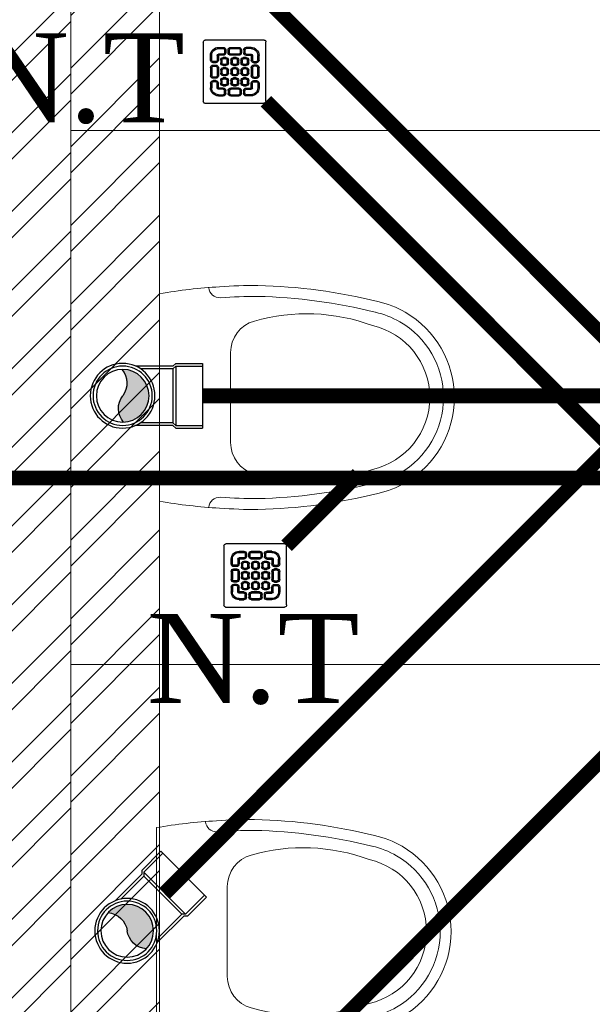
# Model space of a CAD drawing. Header units: inches. Extents: x 105152 to 158499, y 12149 to 30915.
# Tile 57 of 256: x 123990 to 124029, y 21499 to 21565. Entities that reach past the tile are written whole.
import ezdxf

# ---------------------------------------------------------------- set-up
doc = ezdxf.new("R2010")
doc.units = ezdxf.units.IN
doc.header["$MEASUREMENT"] = 0
for name, color, linetype, lineweight in [('AR - PLAN', 251, 'Continuous', 5), ('DRAINAGE ', 7, 'Continuous', 9), ('PD_BRICK WALL_115', 134, 'Continuous', 30), ('PD_FIXTURE', 21, 'Continuous', 25), ('PD_HATCH', 45, 'Continuous', 9), ('PP- 75DIA Soil Waste Sewer pipe', 90, 'Continuous', 9), ('PP-Soil Pipe', 1, 'Continuous', 25), ('PP-SWP', 1, 'Continuous', 25), ('PP-TEXT', 7, 'Continuous', 40), ('PP-WWP', 3, 'Continuous', 25)]:
    doc.layers.add(name, color=color, linetype=linetype, lineweight=lineweight)
doc.styles.add('Arial', font='GOTHIC.TTF')

# ---------------------------------------------------------------- blocks, each defined once
blk = doc.blocks.new('A$C24556D30')
at = {"color": 251, "lineweight": 5}
for p, q in [((170.0000553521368, 400.0000540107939), (170.0000553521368, 20.00005401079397)), ((300.0000553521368, 210.000054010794), (300.0000553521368, 292.2294342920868)), ((300.0000553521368, 210.000054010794), (300.0000553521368, 127.7706737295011))]:
    blk.add_line(p, q, dxfattribs=at)
for points in [[(569.74867281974, 385.5564478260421, 0.0549045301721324), (350.0000553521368, 415.000054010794, 0.0549045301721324)], [(279.8877858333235, 412.5391608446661, 0.027530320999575), (170.0000553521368, 400.0000540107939, 0.027530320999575)], [(564.9384326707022, 366.1435245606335, 0.0549045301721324), (349.5301892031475, 395.0055741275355, 0.0549045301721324)], [(300.0000553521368, 210.000054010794), (300.0000553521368, 290.000054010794, 0.7043924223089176)], [(300.0000553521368, 210.000054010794), (300.0000553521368, 130.0000540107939, -0.7043924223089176)], [(564.9384326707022, 53.85658346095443, -0.0549045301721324), (349.5301892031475, 24.99453389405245, -0.0549045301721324)], [(170.0000553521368, 20.00005401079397, 0.0275303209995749), (279.8877858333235, 7.460947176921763, 0.0275303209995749)], [(569.74867281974, 34.44366019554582, -0.0549045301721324), (350.0000553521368, 5.000054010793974, -0.0549045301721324)]]:
    blk.add_lwpolyline(points, format="xyb", dxfattribs=at)
for centre, radius, start, end in [((350.0000553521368, -584.9999459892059), 1000, 90, 94.02043563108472), ((279.9358992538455, 412.5424842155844), 20, 184.5904764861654, 273.8822723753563), ((350.0000553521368, -584.9999459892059), 980, 90, 94.02043563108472), ((530.0000553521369, 210.000054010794), 180, 59.99999999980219, 77.24246783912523), ((439.0485481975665, 15.1852102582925), 348.1009654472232, 69.7009941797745, 105.9249351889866), ((530.0000553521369, 210.000054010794), 160, 59.99999999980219, 77.24246783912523), ((530.0000553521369, 210.000054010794), 180, 0, 59.99999999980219), ((360.0000553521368, 292.2294342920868), 60, 105.9249351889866, 180), ((530.0000553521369, 210.000054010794), 160, 0, 59.99999999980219), ((530.0000553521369, 210.000054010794), 135, 0, 77.24246783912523), ((530.0000553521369, 210.000054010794), 135, 282.7575321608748, 0), ((530.0000553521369, 210.000054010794), 160, 300.0000000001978, 0), ((530.0000553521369, 210.000054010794), 180, 300.0000000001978, 0), ((360.0000553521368, 127.7706737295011), 60, 180, 254.0750648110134), ((439.0485481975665, 404.8148977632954), 348.1009654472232, 254.0750648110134, 290.2990058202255), ((530.0000553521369, 210.000054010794), 160, 282.7575321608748, 300.0000000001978), ((530.0000553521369, 210.000054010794), 180, 282.7575321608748, 300.0000000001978), ((279.9358992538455, 7.457623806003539), 20, 86.1177276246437, 175.4095235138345), ((350.0000553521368, 1005.000054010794), 980, 265.9795643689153, 270), ((350.0000553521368, 1005.000054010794), 1000, 265.9795643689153, 270)]:
    blk.add_arc(centre, radius, start, end, dxfattribs=at)
blk = doc.blocks.new('FIRST FLOOR PLAN 0')
at = {"layer": 'PD_HATCH', "lineweight": 5}
h = blk.add_hatch(dxfattribs=at)
h.set_pattern_fill('ANSI32', color=251, scale=10)
h.set_pattern_definition([(45, (-550.7705653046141, -242.3817885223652), (-2.651650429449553, 2.651650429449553), []), (45, (-549.0027983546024, -242.3817885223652), (-2.651650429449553, 2.651650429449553), [])])
h.paths.add_polyline_path([(-539.9997091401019, -240.2998080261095), (-583.2497091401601, -240.2998080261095), (-583.2497091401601, -244.7998080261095), (-539.9997091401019, -244.7998080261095)])
h.paths.add_polyline_path([(-625.2497091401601, -240.2998080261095), (-668.4997091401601, -240.2998080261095), (-668.4997091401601, -244.7998080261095), (-625.2497091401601, -244.7998080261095)], flags=17)
h.paths.add_polyline_path([(-539.9997091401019, -323.4998080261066), (-539.9997091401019, -327.9998080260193), (-377.9997091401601, -327.9998080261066), (-377.9997091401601, -323.4998080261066), (-530.9997091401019, -323.4998080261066), (-530.9997091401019, -233.9998080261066), (-470.9997091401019, -233.9998080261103), (-470.9997091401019, -257.9998080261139), (-466.4997091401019, -257.9998080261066), (-466.4997091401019, -233.9998080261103), (-386.9997091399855, -233.9998080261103), (-386.9997091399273, -261.9998080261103), (-382.4997091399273, -261.9998080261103), (-382.4997091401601, -102.9998080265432), (-377.9997091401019, -102.9998080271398), (-377.9997091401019, -98.49980802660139), (-386.9997091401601, -98.49980802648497), (-386.9997091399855, -224.9998080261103), (-530.9997091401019, -224.9998080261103), (-530.9997091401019, -8.9998324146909), (-539.9997091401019, -8.9998324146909)])
h.paths.add_polyline_path([(-595.4997039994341, -332.9374820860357), (-590.9997039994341, -332.9374820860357), (-590.9997039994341, -327.9998080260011), (-581.9997091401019, -327.9998080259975), (-581.9997091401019, -323.4998080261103), (-668.4997091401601, -323.4998080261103), (-668.4997091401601, -167.9998080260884), (-745.4997091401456, -167.9998080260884), (-745.4997091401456, -172.4998080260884), (-672.9997091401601, -172.4998080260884), (-672.9997091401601, -323.4998080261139), (-728.9997091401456, -323.4998080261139), (-728.9997091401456, -327.9998080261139), (-595.4997039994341, -327.9998080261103)])
h = blk.add_hatch(dxfattribs=at)
h.set_pattern_fill('ANSI32', color=251, scale=10)
h.set_pattern_definition([(45, (26013.46920260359, 17879.3870099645), (-2.651650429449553, 2.651650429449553), []), (45, (26015.2369695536, 17879.3870099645), (-2.651650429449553, 2.651650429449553), [])])
h.paths.add_polyline_path([(-524.9997091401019, -8.999808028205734), (-530.9997091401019, -8.999808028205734), (-530.9997091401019, -44.99980802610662), (-524.9997091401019, -44.99980802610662)])
h.paths.add_polyline_path([(-524.9997091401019, -44.99980802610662), (-530.9997091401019, -44.99980802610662), (-530.9997091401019, -80.99980802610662), (-524.9997091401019, -80.99980802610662)])
h.paths.add_polyline_path([(-530.9997091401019, -80.99980802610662), (-530.9997091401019, -116.9998080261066), (-524.9997091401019, -116.9998080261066), (-524.9997091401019, -80.99980802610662)])
h.paths.add_polyline_path([(-524.9997091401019, -116.9998080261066), (-530.9997091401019, -116.9998080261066), (-530.9997091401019, -152.9998080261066), (-524.9997091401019, -152.9998080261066)])
h.paths.add_polyline_path([(-524.9997091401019, -152.9998080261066), (-530.9997091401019, -152.9998080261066), (-530.9997091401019, -188.9998080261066), (-524.9997091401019, -188.9998080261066)])
h.paths.add_polyline_path([(-524.9997091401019, -188.9998080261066), (-530.9997091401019, -188.9998080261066), (-530.9997091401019, -224.9998080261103), (-524.9997091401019, -224.9998080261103)])
h.paths.add_polyline_path([(-245.9997091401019, -8.99980802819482), (-254.9997091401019, -8.99980802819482), (-254.9997091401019, -98.49980802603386), (-259.4997091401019, -98.49980802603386), (-259.4997091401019, -102.9998080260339), (-254.9997091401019, -102.9998080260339), (-254.9997091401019, -112.9998080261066), (-245.9997091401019, -112.999808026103)])
h.paths.add_polyline_path([(-326.9997091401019, -8.999808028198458), (-331.4997091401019, -8.999808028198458), (-331.4997091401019, -98.49980802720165), (-335.9997091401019, -98.49980802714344), (-335.9997091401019, -102.9998080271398), (-301.4997091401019, -102.9998080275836), (-301.4997091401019, -98.49980802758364), (-326.9997091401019, -98.49980802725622)])
h.paths.add_polyline_path([(-331.4997091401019, -26.99980802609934), (-334.4997091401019, -26.99980802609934), (-334.4997091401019, -31.49980802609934), (-331.4997091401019, -31.49980802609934)], flags=17)
h.paths.add_polyline_path([(-358.4997091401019, -26.99980802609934), (-361.4997091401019, -26.99980802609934), (-361.4997091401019, -17.99980802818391), (-365.9997091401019, -17.99980802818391), (-365.9997091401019, -26.99980802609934), (-376.4997091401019, -26.99980802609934), (-376.4997091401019, -31.49980802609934), (-358.4997091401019, -31.49980802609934)])
h.paths.add_polyline_path([(-412.4997091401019, -8.999808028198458), (-416.9997091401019, -8.999808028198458), (-416.9997091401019, -24.99980802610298), (-416.9997091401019, -31.49980802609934), (-412.4997091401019, -31.49980802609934), (-412.4997091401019, -26.99980802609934)])
h.paths.add_polyline_path([(-121.4997091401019, -8.99980802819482), (-125.9997091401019, -8.99980802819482), (-125.9997091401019, -26.99980802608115), (-121.4997091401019, -26.99980802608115)])
at = {"layer": 'PD_BRICK WALL_115', "color": 251, "lineweight": 5}
blk.add_line((-524.9997091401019, -224.9998080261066), (-524.9997091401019, -8.999808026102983), dxfattribs=at)
blk.add_lwpolyline([(-377.9997091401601, -323.4998080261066), (-530.9997091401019, -323.4998080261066), (-530.9997091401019, -233.9998080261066), (-470.9997091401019, -233.9998080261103), (-470.9997091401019, -257.9998080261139), (-466.4997091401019, -257.9998080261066), (-466.4997091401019, -233.9998080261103), (-386.9997091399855, -233.9998080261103), (-386.9997091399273, -261.9998080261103), (-382.4997091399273, -261.9998080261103), (-382.4997091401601, -102.9998080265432), (-377.9997091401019, -102.9998080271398), (-377.9997091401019, -98.49980802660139), (-386.9997091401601, -98.49980802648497), (-386.9997091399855, -224.9998080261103), (-530.9997091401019, -224.9998080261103), (-530.9997091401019, -8.9998324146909), (-539.9997091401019, -8.9998324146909), (-539.9997091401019, -323.4998080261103), (-539.9997091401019, -323.4998080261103)], dxfattribs=at)
at = {"layer": 'PD_FIXTURE', "color": 251, "lineweight": 5, "ltscale": 12}
for p, q in [((-470.9997091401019, -44.99980802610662), (-530.9997091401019, -44.99980802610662)), ((-470.9997091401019, -80.99980802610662), (-530.9997091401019, -80.99980802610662))]:
    blk.add_line(p, q, dxfattribs=at)
at = {"layer": 'PD_FIXTURE', "color": 251, "ltscale": 12, "xscale": -0.03684210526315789, "yscale": 0.03684210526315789, "zscale": 0.03684210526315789, "rotation": 180}
for p in [(-531.2628690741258, -55.26296393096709), (-531.4814300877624, -91.26296393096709)]:
    blk.add_blockref('A$C24556D30', p, dxfattribs=at)
blk = doc.blocks.new('PP-WC CONNECTOR BEND')
at = {"lineweight": 30}
h = blk.add_hatch(color=256, dxfattribs=at)
edge = h.paths.add_edge_path()
edge.add_ellipse((-79.84568734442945, 16.06918967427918), major_axis=(19.39290396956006, 18.32186724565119), ratio=1, start_angle=96.33861705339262, end_angle=173.6613829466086, ccw=False)
edge.add_ellipse((-101.1428493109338, 0.0003864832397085), major_axis=(22.89194586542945, -24.23013451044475), ratio=0.9999999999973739, start_angle=-45.00000000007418, end_angle=134.9999999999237, ccw=False)
edge.add_ellipse((-122.4400112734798, -16.0684167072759), major_axis=(18.3218672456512, -19.39290396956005), ratio=1, start_angle=6.33861705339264, end_angle=83.66138294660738)
at = {"linetype": 'Continuous'}
for p, q in [((-37.50000000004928, 37.49999999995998), (-84.90057435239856, 37.49999999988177)), ((-34.09090909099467, 40.90909090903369), (-37.50000000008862, 37.49999999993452)), ((-34.09090909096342, 40.90909090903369), (-5.70708e-11, 40.90909090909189)), ((5.72413e-11, -40.90909090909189), (-5.70708e-11, 40.90909090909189)), ((-37.49999999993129, -37.50000000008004), (-84.90057435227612, -37.50000000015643)), ((-34.09090909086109, -40.90909090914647), (-37.4999999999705, -37.50000000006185)), ((-34.09090909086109, -40.90909090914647), (5.72413e-11, -40.90909090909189))]:
    blk.add_line(p, q, dxfattribs=at)
at = {"linetype": 'Continuous', "ltscale": 0.005}
for p, q in [((-34.09090909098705, 37.49999999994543), (-37.50000000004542, 34.09090909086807)), ((-34.09090909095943, 37.49999999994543), (-6.89511e-11, 37.5)), ((-34.09090909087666, -37.50000000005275), (-34.09090909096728, 37.49999999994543)), ((-37.50000000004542, 34.09090909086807), (-78.63664915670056, 34.09090909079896)), ((-37.49999999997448, -34.09090909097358), (-37.50000000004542, 34.09090909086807)), ((-37.49999999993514, -34.09090909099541), (-78.63664915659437, -34.09090909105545)), ((-34.09090909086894, -37.50000000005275), (-37.49999999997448, -34.09090909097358)), ((-34.09090909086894, -37.50000000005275), (4.14389e-11, -37.5))]:
    blk.add_line(p, q, dxfattribs=at)
at = {"linetype": 'Continuous'}
blk.add_circle((-101.2499999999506, -1.69166e-10), 40.90909090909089, dxfattribs=at)
at = {"lineweight": 30}
for radius in [37.50049768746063, 33.33377572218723]:
    blk.add_circle((-101.1428493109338, 0.0003864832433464), radius, dxfattribs=at)
for centre, start, end in [((-79.84568734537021, 16.06918967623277), 139.7119494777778, 217.0347153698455), ((-122.4400112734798, -16.0684167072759), 319.7119494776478, 37.03471536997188)]:
    blk.add_arc(centre, 26.67912186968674, start, end, dxfattribs=at)
blk = doc.blocks.new('PP-GRATING')
at = {"linetype": 'Continuous'}
for p, q in [((-49.72758152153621, 52.85331521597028), (49.72758152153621, 52.85331521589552)), ((52.56915760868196, 50.01173912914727), (52.5691576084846, -48.87510869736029)), ((-53.13747282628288, -49.44342391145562), (-53.13747282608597, 49.44342391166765)), ((-27.56328804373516, 40.69137005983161), (-27.56328804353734, 38.6454352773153)), ((-19.60687500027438, 40.69137005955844), (-27.56328705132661, 40.69137005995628)), ((-19.60687500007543, 38.6454352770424), (-27.56328705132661, 38.6454352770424)), ((-19.60687500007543, 38.6454352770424), (-19.60687500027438, 40.69137005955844)), ((-17.3336141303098, 31.82565266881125), (-17.33361413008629, 36.37217436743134)), ((-15.28767934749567, 36.37217433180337), (-17.3336141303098, 36.37217433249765)), ((-15.2876793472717, 31.82565266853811), (-15.28767934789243, 36.37217436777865)), ((-11.42313586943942, 36.37217242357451), (-11.42313586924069, 31.8256507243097)), ((-9.377201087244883, 36.37217242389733), (-11.42313586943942, 36.37217242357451)), ((-9.377201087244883, 36.37217242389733), (-9.377201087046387, 31.82565072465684)), ((-7.103939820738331, 38.64543329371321), (-7.103939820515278, 40.69136807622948)), ((-7.103940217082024, 40.6913679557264), (6.535625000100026, 40.6913679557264)), ((-7.103940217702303, 38.64543317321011), (6.535625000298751, 38.64543317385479)), ((6.535625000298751, 40.6913680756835), (6.535625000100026, 38.64543329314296)), ((8.808885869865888, 31.82565068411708), (8.808885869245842, 36.37217230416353)), ((10.85482065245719, 36.37217219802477), (8.808885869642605, 36.37217219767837)), ((10.85482065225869, 31.82565068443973), (10.85482065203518, 36.37217230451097)), ((14.71936413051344, 31.82565266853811), (14.71936413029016, 36.37217436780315)), ((14.71936413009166, 36.3721743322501), (16.76529891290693, 36.37217433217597)), ((16.76529891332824, 31.82565266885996), (16.76529891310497, 36.37217436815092)), ((19.03855978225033, 40.69137005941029), (26.99497183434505, 40.69137005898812)), ((19.03855978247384, 38.64543527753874), (19.03855978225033, 40.69137005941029)), ((19.03855978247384, 38.64543527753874), (26.99497183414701, 38.64543527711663)), ((26.99497282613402, 40.69137005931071), (26.99497282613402, 38.64543527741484)), ((-38.92959239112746, 27.27913092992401), (-40.9755271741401, 27.27913092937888)), ((-40.9755271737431, 27.27913152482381), (-40.9755271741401, 19.32271800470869)), ((-38.92959239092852, 19.32271800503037), (-40.97552717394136, 19.32271811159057)), ((-38.92959239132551, 27.2791315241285), (-38.92959239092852, 19.32271800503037)), ((-36.65633152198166, 17.04945701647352), (-32.10981017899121, 17.0494570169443)), ((-36.65633152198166, 17.04945701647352), (-36.65633152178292, 15.00352223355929)), ((-29.83654891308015, 19.32271788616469), (-29.83654891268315, 27.27913104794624)), ((-27.79061413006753, 27.27913104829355), (-29.83654891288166, 27.27913092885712)), ((-29.83654891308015, 19.32271788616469), (-27.79061413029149, 19.32271788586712)), ((-27.79061413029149, 19.32271788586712), (-27.79061413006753, 27.27913104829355)), ((-27.56328804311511, 29.55239179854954), (-27.56328804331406, 27.5064570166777)), ((-27.56328804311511, 29.55239179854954), (-19.60687539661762, 29.55239179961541)), ((-27.56328804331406, 27.5064570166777), (-19.60687539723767, 27.50645701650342)), ((-23.92607065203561, 14.77619622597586), (-23.92607065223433, 19.32271792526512)), ((-21.88013586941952, 19.32271792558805), (-23.92607065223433, 19.32271792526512)), ((-21.88013586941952, 14.77619626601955), (-21.88013586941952, 19.32271788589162)), ((-19.60687539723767, 27.50645701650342), (-19.60687539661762, 29.55239179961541)), ((-19.60687500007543, 23.64191361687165), (-15.06035345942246, 23.64191361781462)), ((-19.60687499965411, 21.59597883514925), (-19.60687500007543, 23.64191361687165)), ((-19.60687480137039, 21.59597875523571), (-15.0603532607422, 21.59597875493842)), ((-17.3336141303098, 31.82565266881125), (-15.2876793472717, 31.82565266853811)), ((-15.06035345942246, 23.64191361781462), (-15.06035345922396, 21.59597883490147)), ((-12.78709239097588, 19.32271784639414), (-12.78709239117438, 14.77619614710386)), ((-10.74115760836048, 19.32271796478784), (-12.78709239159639, 19.32271796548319)), ((-11.42313586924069, 31.82565076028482), (-9.377201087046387, 31.82565072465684)), ((-10.74115760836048, 19.32271796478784), (-10.74115760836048, 14.77619634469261)), ((-7.103940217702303, 29.55238981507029), (6.535625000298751, 29.55238981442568)), ((-7.103940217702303, 29.55238981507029), (-7.103940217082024, 27.50645503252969)), ((-7.103940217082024, 27.50645503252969), (6.535625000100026, 27.50645503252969)), ((-6.876614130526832, 14.7761961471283), (-6.876614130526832, 19.32271784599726)), ((-4.830679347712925, 19.3227178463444), (-6.876614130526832, 19.32271784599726)), ((-4.830679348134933, 14.77619614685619), (-4.830679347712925, 19.3227178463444)), ((-2.557418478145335, 23.64191353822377), (1.98910306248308, 23.64191353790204)), ((-2.55741847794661, 21.59597875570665), (-2.557418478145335, 23.64191353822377)), ((-2.55741847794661, 21.59597875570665), (1.989103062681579, 21.59597875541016)), ((1.98910306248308, 23.64191353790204), (1.989103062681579, 21.59597875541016)), ((4.262364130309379, 19.32271788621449), (4.262364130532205, 14.77619626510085)), ((6.308298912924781, 19.32271788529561), (4.262364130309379, 19.32271788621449)), ((6.308298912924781, 19.32271788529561), (6.308298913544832, 14.77619626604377)), ((6.535625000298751, 29.55238981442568), (6.535625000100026, 27.50645503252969)), ((8.808885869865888, 31.82565068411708), (10.85482065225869, 31.82565068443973)), ((10.17284239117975, 14.77619614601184), (10.1728423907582, 19.32271784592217)), ((12.21877717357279, 19.32271784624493), (10.1728423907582, 19.32271784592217)), ((12.21877717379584, 14.77619614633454), (12.21877717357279, 19.32271784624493)), ((14.49203804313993, 23.64191353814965), (19.03855958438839, 23.64191353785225)), ((14.49203804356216, 21.59597875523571), (14.49203804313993, 23.64191353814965)), ((14.49203804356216, 21.59597875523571), (19.03855958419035, 21.59597875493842)), ((16.76529891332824, 31.82565266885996), (14.71936413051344, 31.82565266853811)), ((26.99497282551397, 29.55239179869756), (19.03856017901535, 29.55239179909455)), ((19.03856017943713, 27.50645701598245), (19.03856017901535, 29.55239179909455)), ((26.99497282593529, 27.50645701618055), (19.03856017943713, 27.50645701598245)), ((19.03855958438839, 23.64191353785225), (19.03855958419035, 21.59597875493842)), ((21.31182065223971, 19.32271788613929), (21.31182065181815, 14.77619626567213)), ((23.35775543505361, 19.32271788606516), (21.31182065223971, 19.32271788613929)), ((23.35775543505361, 19.32271788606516), (23.35775543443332, 14.776196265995)), ((26.99497282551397, 29.55239179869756), (26.99497282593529, 27.50645701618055)), ((27.22229891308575, 19.32271788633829), (27.22229891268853, 27.27913104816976)), ((27.22229891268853, 27.27913104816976), (29.26823369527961, 27.27913092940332)), ((29.26823369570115, 19.32271788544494), (27.22229891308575, 19.32271788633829)), ((29.26823369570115, 19.32271788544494), (29.2682336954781, 27.27913104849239)), ((36.08801630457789, 17.04945701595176), (31.54149496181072, 17.04945701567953)), ((36.08801630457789, 17.04945701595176), (36.08801630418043, 15.00352223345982)), ((38.36127717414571, 27.2791315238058), (38.36127717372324, 19.3227180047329)), ((38.36127717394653, 27.27913092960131), (40.40721195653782, 27.27913092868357)), ((38.36127717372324, 19.3227180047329), (40.40721195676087, 19.32271811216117)), ((40.40721195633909, 27.2791315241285), (40.40721195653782, 19.32271800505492)), ((-40.97552717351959, 6.819783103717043), (-40.97552717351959, -6.819781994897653)), ((-38.92959239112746, 6.819783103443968), (-40.97552717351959, 6.819783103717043)), ((-38.92959239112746, 6.819783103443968), (-38.92959239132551, -6.819781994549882)), ((-36.65633152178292, 15.00352223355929), (-32.10981017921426, 15.00352223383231)), ((-32.10980978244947, 11.1389787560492), (-36.65633132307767, 11.1389787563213)), ((-36.65633132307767, 11.1389787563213), (-36.65633132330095, 9.093043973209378)), ((-32.10980978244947, 9.093043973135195), (-36.65633132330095, 9.093043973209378)), ((-32.10980978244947, 9.093043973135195), (-32.10980978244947, 11.1389787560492)), ((-29.83654891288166, -6.819782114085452), (-29.83654891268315, 6.819783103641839)), ((-29.83654891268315, 6.819783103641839), (-27.79061413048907, 6.819783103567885)), ((-27.79061413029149, -6.819782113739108), (-27.79061413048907, 6.819783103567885)), ((-21.88013586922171, 14.77619622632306), (-23.92607065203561, 14.77619622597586)), ((-23.92607065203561, -2.27326066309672), (-23.92607065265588, 2.273261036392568)), ((-21.8801358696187, 2.273261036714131), (-23.92607065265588, 2.273261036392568)), ((-21.8801358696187, -2.273260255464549), (-21.8801358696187, 2.273261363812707)), ((-15.06035365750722, 12.50293527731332), (-19.60687499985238, 12.50293527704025)), ((-19.60687460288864, 12.50293535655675), (-19.60687460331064, 10.45700057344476)), ((-15.0603532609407, 10.45700057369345), (-19.60687460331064, 10.45700057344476)), ((-19.60687499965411, 6.592456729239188), (-15.06035345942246, 6.592456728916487)), ((-19.60687499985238, 4.546521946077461), (-19.60687499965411, 6.592456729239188)), ((-19.60687480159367, 4.546522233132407), (-15.0603532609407, 4.546522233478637)), ((-15.06035326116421, 12.50293535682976), (-15.0603532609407, 10.45700057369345)), ((-15.06035345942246, 6.592456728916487), (-15.06035345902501, 4.546521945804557)), ((-12.78709239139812, 14.7761963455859), (-10.74115760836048, 14.77619634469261)), ((-12.78709239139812, 2.273261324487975), (-12.78709239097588, -2.273260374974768)), ((-10.74115760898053, 2.27326107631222), (-12.78709239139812, 2.273261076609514)), ((-10.74115760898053, 2.27326107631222), (-10.74115760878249, -2.273260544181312)), ((-4.830679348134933, 14.77619614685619), (-6.876614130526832, 14.7761961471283)), ((-6.876614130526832, -2.273260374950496), (-6.876614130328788, 2.273261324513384)), ((-4.830679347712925, 2.273261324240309), (-6.876614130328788, 2.273261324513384)), ((-4.830679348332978, -2.273260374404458), (-4.830679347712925, 2.273261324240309)), ((1.98910326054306, 12.50293527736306), (-2.557418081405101, 12.50293527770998)), ((-2.557418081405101, 12.50293527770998), (-2.557418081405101, 10.45700049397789)), ((1.989103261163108, 10.45700049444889), (-2.557418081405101, 10.45700049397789)), ((-2.557418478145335, 6.592457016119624), (1.98910306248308, 6.592457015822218)), ((-2.557418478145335, 4.546522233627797), (-2.557418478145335, 6.592457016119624)), ((-2.557418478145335, 4.546522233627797), (1.98910306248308, 4.546522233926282)), ((1.98910326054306, 12.50293527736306), (1.989103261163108, 10.45700049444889)), ((1.98910306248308, 6.592457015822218), (1.98910306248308, 4.546522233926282)), ((4.262364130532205, 14.77619626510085), (6.308298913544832, 14.77619626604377)), ((4.262364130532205, 2.273261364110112), (4.262364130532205, -2.273260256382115)), ((6.308298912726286, 2.273261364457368), (4.262364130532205, 2.273261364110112)), ((6.308298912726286, 2.273261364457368), (6.308298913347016, -2.273260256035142)), ((12.21877717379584, 14.77619614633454), (10.17284239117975, 14.77619614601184)), ((10.17284239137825, -2.273260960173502), (10.17284239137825, 2.273260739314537)), ((12.21877717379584, 2.273260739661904), (10.17284239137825, 2.273260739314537)), ((12.21877717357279, -2.273260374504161), (12.21877717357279, 2.273261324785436)), ((19.03855978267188, 12.50293527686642), (14.49203844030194, 12.50293527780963)), ((14.49203844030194, 12.50293527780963), (14.49203843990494, 10.45700049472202)), ((19.03855978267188, 10.45700049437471), (14.49203843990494, 10.45700049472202)), ((14.49203804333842, 6.592456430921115), (19.0385595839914, 6.59245643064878)), ((14.49203804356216, 4.546521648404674), (14.49203804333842, 6.592456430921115)), ((14.49203804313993, 4.546522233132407), (19.03855958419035, 4.546522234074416)), ((19.03855978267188, 12.50293527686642), (19.03855978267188, 10.45700049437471)), ((19.0385595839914, 6.59245643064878), (19.03855958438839, 4.546521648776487)), ((21.31182065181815, 14.77619626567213), (23.35775543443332, 14.776196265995)), ((21.31182065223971, 2.273261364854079), (21.31182065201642, -2.273260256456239)), ((23.35775543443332, 2.273260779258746), (21.3118206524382, 2.27326077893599)), ((23.35775543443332, 2.273260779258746), (23.35775543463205, -2.273260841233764)), ((27.22229891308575, -6.819782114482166), (27.22229891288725, 6.819783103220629)), ((29.26823369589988, 6.819783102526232), (27.22229891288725, 6.819783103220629)), ((29.2682336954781, -6.819782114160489), (29.26823369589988, 6.819783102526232)), ((36.08801630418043, 15.00352223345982), (31.54149496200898, 15.00352223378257)), ((31.5414945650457, 11.13897875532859), (36.0880161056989, 11.13897875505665)), ((31.5414945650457, 9.09304397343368), (31.5414945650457, 11.13897875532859)), ((31.5414945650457, 9.09304397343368), (36.08801610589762, 9.093043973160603)), ((36.0880161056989, 11.13897875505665), (36.08801610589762, 9.093043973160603)), ((38.36127717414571, 6.819783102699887), (38.36127717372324, -6.819781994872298)), ((38.36127717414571, 6.819783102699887), (40.40721195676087, 6.819783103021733)), ((40.40721195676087, 6.819783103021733), (40.40721195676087, -6.819781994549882)), ((-40.9755271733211, -6.819781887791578), (-38.92959239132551, -6.819781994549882)), ((-36.65633152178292, -9.093042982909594), (-32.10981017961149, -9.093042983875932)), ((-36.65633152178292, -9.093042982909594), (-36.65633152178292, -11.13897776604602)), ((-36.65633152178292, -11.13897776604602), (-32.10981017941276, -11.13897776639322)), ((-36.65633152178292, -17.04945743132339), (-36.65633152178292, -15.00352264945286)), ((-36.65633152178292, -15.00352264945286), (-32.10981017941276, -15.00352264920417)), ((-32.10981017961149, -9.093042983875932), (-32.10981053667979, -11.13897776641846)), ((-29.83654891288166, -6.819782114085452), (-27.79061413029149, -6.819782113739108)), ((-21.8801358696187, -2.273260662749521), (-23.92607065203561, -2.27326066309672)), ((-23.92607065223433, -19.32271681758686), (-23.92607065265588, -14.77619511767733)), ((-21.8801358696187, -14.77619511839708), (-23.92607065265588, -14.77619511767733)), ((-21.8801358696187, -19.32271677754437), (-21.88013586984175, -14.77619515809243)), ((-19.60687500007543, -10.45699942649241), (-15.06035345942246, -10.456999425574)), ((-19.60687499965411, -12.50293420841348), (-19.60687500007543, -10.45699942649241)), ((-15.06035365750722, -4.546521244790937), (-19.60687499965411, -4.546521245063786)), ((-19.60687460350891, -4.546521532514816), (-19.60687460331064, -6.592456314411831)), ((-15.06035326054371, -6.592456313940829), (-19.60687460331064, -6.592456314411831)), ((-19.6068748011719, -12.50293428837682), (-15.0603532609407, -12.50293428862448)), ((-15.0603532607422, -4.546521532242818), (-15.06035326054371, -6.592456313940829)), ((-15.06035345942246, -10.456999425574), (-15.06035345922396, -12.5029342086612)), ((-12.78709239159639, -2.27326054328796), (-10.74115760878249, -2.273260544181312)), ((-12.78709239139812, -14.77619519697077), (-12.78709239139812, -19.32271689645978)), ((-10.74115760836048, -14.77619507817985), (-12.78709239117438, -14.77619507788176)), ((-10.74115760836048, -14.77619507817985), (-10.74115760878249, -19.32271669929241)), ((-4.830679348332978, -2.273260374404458), (-6.876614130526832, -2.273260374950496)), ((-6.876614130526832, -19.32271689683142), (-6.876614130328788, -14.77619519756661)), ((-4.830679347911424, -14.77619519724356), (-6.876614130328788, -14.77619519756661)), ((-4.830679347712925, -19.32271689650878), (-4.830679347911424, -14.77619519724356)), ((1.98910326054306, -4.546521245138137), (-2.557418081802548, -4.546521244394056)), ((-2.557418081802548, -4.546521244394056), (-2.557418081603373, -6.59245602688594)), ((1.989103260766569, -6.592456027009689), (-2.557418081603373, -6.59245602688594)), ((-2.557418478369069, -10.45699950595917), (1.98910306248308, -10.45699950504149)), ((-2.557418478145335, -12.50293428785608), (-2.557418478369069, -10.45699950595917)), ((-2.557418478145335, -12.50293428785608), (1.98910306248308, -12.5029342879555)), ((1.98910326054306, -4.546521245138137), (1.989103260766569, -6.592456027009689)), ((1.98910306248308, -10.45699950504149), (1.98910306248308, -12.5029342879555)), ((4.262364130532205, -2.273260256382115), (6.308298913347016, -2.273260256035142)), ((4.262364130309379, -14.77619515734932), (4.262364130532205, -19.32271677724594)), ((6.308298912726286, -14.77619515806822), (4.262364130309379, -14.77619515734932)), ((6.308298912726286, -14.77619515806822), (6.308298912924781, -19.32271677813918)), ((12.21877717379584, -2.273260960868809), (10.17284239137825, -2.273260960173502)), ((10.1728423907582, -19.32271689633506), (10.17284239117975, -14.77619519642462)), ((12.21877717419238, -14.77619519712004), (10.17284239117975, -14.77619519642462)), ((12.21877717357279, -19.32271689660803), (12.21877717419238, -14.77619519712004)), ((19.03855978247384, -4.54652124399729), (14.4920384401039, -4.546521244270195)), ((14.49203843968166, -4.546521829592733), (14.4920384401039, -6.592456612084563)), ((19.03855978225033, -6.592456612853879), (14.4920384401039, -6.592456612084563)), ((14.49203804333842, -10.45699950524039), (19.03855958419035, -10.4569995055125)), ((14.49203804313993, -12.50293428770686), (14.49203804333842, -10.45699950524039)), ((14.49203804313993, -12.50293428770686), (19.03855958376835, -12.50293428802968)), ((19.03855978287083, -4.546521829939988), (19.03855978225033, -6.592456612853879)), ((19.03855958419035, -10.4569995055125), (19.03855958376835, -12.50293428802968)), ((21.31182065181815, -2.273260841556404), (23.35775543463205, -2.273260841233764)), ((21.31182065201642, -14.77619515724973), (21.31182065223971, -19.32271677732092)), ((23.35775543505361, -14.77619515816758), (21.31182065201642, -14.77619515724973)), ((23.35775543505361, -14.77619515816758), (23.35775543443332, -19.32271677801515)), ((29.2682336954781, -6.819782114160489), (27.22229891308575, -6.819782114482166)), ((36.0880163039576, -9.09304298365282), (31.54149496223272, -9.093042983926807)), ((31.54149496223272, -9.093042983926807), (31.54149531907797, -11.13897776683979)), ((36.08801630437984, -11.13897776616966), (31.54149496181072, -11.13897776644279)), ((36.0880163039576, -15.00352264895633), (31.54149496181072, -15.00352264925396)), ((36.0880163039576, -9.09304298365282), (36.08801630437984, -11.13897776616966)), ((36.08801630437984, -17.04945743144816), (36.0880163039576, -15.00352264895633)), ((40.40721195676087, -6.819781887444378), (38.36127717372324, -6.819781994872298)), ((-40.9755271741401, -27.27913193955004), (-40.9755271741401, -19.32271842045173)), ((-38.92959239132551, -19.32271842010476), (-40.97552717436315, -19.32271852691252)), ((-38.92959239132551, -27.2791313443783), (-40.97552717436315, -27.27913134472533)), ((-38.92959239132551, -27.27913193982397), (-38.92959239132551, -19.32271842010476)), ((-36.65633152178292, -17.04945743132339), (-32.10981017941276, -17.04945743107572)), ((-29.83654891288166, -19.32271830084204), (-27.79061413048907, -19.32271830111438)), ((-29.83654891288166, -19.32271830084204), (-29.83654891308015, -27.27913146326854)), ((-27.79061413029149, -27.27913146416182), (-29.83654891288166, -27.27913134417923)), ((-27.79061413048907, -19.32271830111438), (-27.79061413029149, -27.27913146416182)), ((-27.56328804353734, -27.50645743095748), (-19.60687539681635, -27.50645743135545)), ((-27.56328804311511, -29.55239221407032), (-27.56328804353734, -27.50645743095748)), ((-27.56328804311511, -29.55239221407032), (-19.60687539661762, -29.5523922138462)), ((-21.88013586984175, -19.32271681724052), (-23.92607065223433, -19.32271681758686)), ((-15.0603532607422, -21.59597776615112), (-19.60687500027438, -21.59597776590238)), ((-19.60687539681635, -27.50645743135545), (-19.60687539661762, -29.5523922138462)), ((-19.60687460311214, -21.59597768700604), (-19.60687460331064, -23.6419124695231)), ((-15.06035326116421, -23.64191246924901), (-19.60687460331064, -23.6419124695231)), ((-17.33361413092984, -31.82565308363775), (-17.33361413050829, -36.37217478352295)), ((-17.33361413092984, -31.82565308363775), (-15.28767934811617, -31.82565308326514)), ((-15.28767934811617, -31.82565308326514), (-15.28767934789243, -36.37217478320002)), ((-15.0603532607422, -21.59597768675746), (-15.06035326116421, -23.64191246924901)), ((-12.78709239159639, -19.32271669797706), (-10.74115760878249, -19.32271669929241)), ((-11.42313586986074, -36.37217341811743), (-11.42313587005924, -31.82565171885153)), ((-11.42313587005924, -31.82565175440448), (-9.377201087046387, -31.82565171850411)), ((-9.377201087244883, -36.37217341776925), (-9.377201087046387, -31.82565171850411)), ((-7.103940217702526, -27.5064560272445), (6.535624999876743, -27.50645602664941)), ((-7.103940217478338, -29.55239081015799), (-7.103940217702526, -27.5064560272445)), ((-7.103940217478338, -29.55239081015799), (6.535624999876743, -29.5523908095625)), ((-4.830679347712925, -19.32271689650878), (-6.876614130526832, -19.32271689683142)), ((1.989103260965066, -21.59597776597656), (-2.557418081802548, -21.59597776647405)), ((-2.557418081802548, -21.59597776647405), (-2.557418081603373, -23.64191254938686)), ((1.989103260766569, -23.64191254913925), (-2.557418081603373, -23.64191254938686)), ((1.989103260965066, -21.59597776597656), (1.989103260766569, -23.64191254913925)), ((4.262364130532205, -19.32271677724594), (6.308298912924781, -19.32271677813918)), ((6.535624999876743, -29.5523908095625), (6.535624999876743, -27.50645602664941)), ((8.808885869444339, -31.82565168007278), (8.808885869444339, -36.37217329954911)), ((8.808885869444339, -31.82565168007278), (10.85482065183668, -31.82565167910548)), ((12.21877717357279, -19.32271689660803), (10.1728423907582, -19.32271689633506)), ((10.85482065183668, -31.82565167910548), (10.85482065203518, -36.37217329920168)), ((19.03855978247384, -21.59597776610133), (14.49203804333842, -21.59597776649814)), ((14.4920384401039, -21.59597776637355), (14.4920384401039, -23.64191254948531)), ((19.03855978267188, -23.64191254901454), (14.4920384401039, -23.64191254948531)), ((14.71936413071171, -31.82565308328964), (14.71936412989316, -36.37217478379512)), ((16.76529891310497, -31.82565308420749), (14.71936413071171, -31.82565308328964)), ((16.76529891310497, -31.82565308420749), (16.76529891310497, -36.37217478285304)), ((19.03855978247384, -21.59597776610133), (19.03855978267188, -23.64191254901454)), ((26.99497282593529, -27.50645743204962), (19.03856017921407, -27.50645743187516)), ((19.03856017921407, -27.50645743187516), (19.03856017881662, -29.55239221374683)), ((26.99497282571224, -29.55239221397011), (19.03856017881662, -29.55239221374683)), ((21.31182065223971, -19.32271677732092), (23.35775543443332, -19.32271677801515)), ((26.99497282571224, -29.55239221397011), (26.99497282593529, -27.50645743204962)), ((27.22229891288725, -19.32271830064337), (27.22229891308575, -27.27913146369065)), ((29.26823369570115, -19.32271830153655), (27.22229891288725, -19.32271830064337)), ((27.22229891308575, -27.27913146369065), (29.26823369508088, -27.27913134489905)), ((29.26823369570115, -19.32271830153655), (29.2682336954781, -27.279131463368)), ((36.08801630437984, -17.04945743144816), (31.54149496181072, -17.04945743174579)), ((38.36127717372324, -19.32271842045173), (40.40721195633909, -19.32271852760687)), ((38.36127717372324, -27.27913193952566), (38.36127717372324, -19.32271842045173)), ((38.36127717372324, -27.27913134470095), (40.40721195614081, -27.27913134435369)), ((40.40721195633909, -27.27913193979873), (40.40721195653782, -19.32271842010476)), ((-27.56328804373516, -40.69137047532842), (-27.56328804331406, -38.64543569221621)), ((-19.60687500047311, -38.6454356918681), (-27.56328705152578, -38.64543569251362)), ((-19.60687500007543, -40.69137047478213), (-27.56328705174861, -40.69137047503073)), ((-19.60687500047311, -38.6454356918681), (-19.60687500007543, -40.69137047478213)), ((-15.28767934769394, -36.37217474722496), (-17.33361413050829, -36.37217474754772)), ((-9.377201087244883, -36.37217341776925), (-11.42313586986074, -36.37217341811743)), ((6.535624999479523, -38.64543428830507), (-7.103939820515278, -38.6454342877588)), ((-7.103939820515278, -38.6454342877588), (-7.103939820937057, -40.6913690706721)), ((6.535624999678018, -40.6913690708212), (-7.103939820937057, -40.6913690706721)), ((6.546979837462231, -38.68367258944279), (6.535517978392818, -40.72957526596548)), ((8.83294082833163, -36.42318279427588), (10.87884350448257, -36.4346446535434)), ((14.71936412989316, -36.3721747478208), (16.76529891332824, -36.37217474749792)), ((19.03855978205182, -38.64543569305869), (19.03855978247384, -40.69137047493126)), ((19.03855978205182, -38.64543569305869), (26.99497183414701, -38.64543569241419)), ((19.03855978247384, -40.69137047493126), (26.99497183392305, -40.69137047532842)), ((26.99497282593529, -40.69137047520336), (26.99497282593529, -38.64543569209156)), ((49.15926630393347, -52.28500000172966), (-50.29589673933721, -52.28500000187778))]:
    blk.add_line(p, q, dxfattribs=at)
for centre, radius, start, end in [((-49.72758152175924, 49.44342391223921), 3.409891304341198, 89.99999999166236, 179.9999999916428), ((49.72758152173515, 50.01173912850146), 2.841576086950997, 359.9999999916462, 89.99999999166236), ((-27.56328804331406, 27.27913092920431), 13.41223913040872, 89.99999498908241, 179.9999970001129), ((-27.56328804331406, 27.27913092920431), 11.366304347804, 89.99999498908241, 179.9999970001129), ((-19.60687499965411, 36.37217440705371), 4.319195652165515, 359.9999990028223, 89.99999999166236), ((-19.60687499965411, 36.37217440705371), 2.273260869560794, 359.9999990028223, 89.99999999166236), ((-7.103940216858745, 36.37217242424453), 4.319195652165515, 89.99998998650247, 179.9999999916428), ((-7.103940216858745, 36.37217242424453), 2.273260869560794, 89.99998998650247, 179.9999999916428), ((6.535625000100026, 36.37217242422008), 4.319195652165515, 359.9999970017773, 89.99999999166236), ((6.535625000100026, 36.37217242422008), 2.273260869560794, 359.9999970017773, 89.99999999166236), ((19.03855978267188, 36.37217440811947), 4.319195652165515, 89.99999999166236, 180.0000010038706), ((19.03855978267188, 36.37217440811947), 2.273260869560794, 89.99999999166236, 180.0000010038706), ((26.99497282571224, 27.27913092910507), 13.41223913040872, 3.0032057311e-06, 90.00000499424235), ((26.99497282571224, 27.27913092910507), 11.366304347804, 3.0032057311e-06, 90.00000499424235), ((-36.65633152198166, 19.3227178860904), 4.319195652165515, 179.9999970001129, 269.9999999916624), ((-36.65633152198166, 19.3227178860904), 2.273260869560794, 179.9999970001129, 269.9999999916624), ((-32.10980978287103, 19.32271788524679), 4.319195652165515, 269.9999899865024, 359.9999999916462), ((-32.10980978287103, 19.32271788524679), 2.273260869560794, 269.9999899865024, 359.9999999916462), ((-27.56328804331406, 27.27913092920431), 2.273260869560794, 89.99999999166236, 179.9999970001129), ((-27.56328804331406, 27.27913092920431), 0.2273260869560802, 89.99999999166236, 179.9999970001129), ((-19.60687499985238, 19.32271796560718), 4.319195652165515, 89.99999999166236, 180.0000010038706), ((-19.60687499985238, 19.32271788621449), 2.273260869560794, 89.99999498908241, 179.9999999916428), ((-19.60687499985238, 19.32271796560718), 2.273260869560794, 89.99999999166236, 180.0000010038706), ((-19.60687499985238, 31.82565266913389), 4.319195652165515, 269.9999899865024, 359.9999999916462), ((-19.60687499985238, 31.82565266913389), 2.273260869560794, 269.9999899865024, 359.9999999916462), ((-15.0603532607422, 19.32271796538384), 4.319195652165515, 359.9999999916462, 90.00000499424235), ((-15.0603532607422, 19.32271788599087), 2.273260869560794, 359.9999990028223, 89.99999999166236), ((-7.103940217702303, 31.82565068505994), 4.319195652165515, 179.9999990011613, 269.9999999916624), ((-7.103940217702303, 31.82565068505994), 2.273260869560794, 179.9999990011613, 269.9999999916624), ((-2.557418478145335, 19.32271788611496), 4.319195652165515, 89.99999999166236, 180.0000010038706), ((-2.557418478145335, 19.32271788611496), 2.273260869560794, 89.99999999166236, 180.0000010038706), ((-2.557418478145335, 19.32271788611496), 2.273260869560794, 89.99999999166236, 180.0000010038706), ((1.989103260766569, 19.32271788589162), 4.319195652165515, 359.9999999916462, 90.00000499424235), ((1.989103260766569, 19.32271788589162), 2.273260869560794, 359.9999999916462, 90.00000499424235), ((6.535625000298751, 31.8256506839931), 4.319195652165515, 269.9999999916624, 359.9999999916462), ((6.535625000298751, 31.8256506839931), 2.273260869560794, 269.9999999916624, 359.9999999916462), ((14.49203804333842, 19.3227178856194), 4.319195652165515, 89.99999999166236, 180.0000010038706), ((14.49203804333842, 19.3227178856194), 2.273260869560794, 89.99999999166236, 180.0000010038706), ((19.03855978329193, 31.82565266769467), 4.319195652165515, 179.9999999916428, 270.0000099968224), ((19.03855978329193, 31.82565266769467), 2.273260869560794, 179.9999999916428, 270.0000099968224), ((19.03855978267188, 19.32271788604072), 4.319195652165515, 359.9999999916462, 90.00000499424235), ((19.03855978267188, 19.32271788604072), 2.273260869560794, 359.9999999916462, 90.00000499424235), ((26.99497282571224, 27.27913092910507), 2.273260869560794, 3.0032057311e-06, 89.99999999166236), ((26.99497282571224, 27.27913092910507), 0.2273260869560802, 3.0032057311e-06, 89.99999999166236), ((31.54149456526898, 19.32271788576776), 4.319195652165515, 179.9999999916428, 270.0000099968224), ((31.54149456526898, 19.32271788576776), 2.273260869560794, 179.9999999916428, 270.0000099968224), ((36.08801630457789, 19.32271788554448), 2.273260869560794, 269.9999999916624, 3.0032057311e-06), ((36.08801630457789, 19.32271788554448), 4.319195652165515, 269.9999999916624, 3.0032057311e-06), ((-36.65633152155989, 6.819783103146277), 4.319195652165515, 89.99999498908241, 179.9999999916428), ((-36.65633152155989, 6.819783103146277), 2.273260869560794, 89.99999498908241, 179.9999999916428), ((-32.10980978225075, 6.81978310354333), 4.319195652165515, 359.9999999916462, 89.99999999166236), ((-32.10980978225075, 6.81978310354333), 2.273260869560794, 359.9999999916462, 89.99999999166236), ((-19.60687499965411, 14.77619622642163), 4.319195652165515, 179.9999999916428, 270.0000099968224), ((-19.60687500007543, 2.273261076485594), 4.319195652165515, 89.99999999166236, 180.0000010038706), ((-19.60687499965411, 14.77619614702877), 2.273260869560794, 179.9999970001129, 269.9999999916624), ((-19.60687499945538, 2.273261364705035), 2.273260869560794, 89.99999498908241, 179.9999999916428), ((-19.60687500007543, 2.273261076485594), 2.273260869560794, 89.99999999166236, 180.0000010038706), ((-15.0603532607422, 14.77619614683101), 2.273260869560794, 269.9999899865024, 359.9999999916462), ((-15.06035326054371, 14.7761962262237), 4.319195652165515, 269.9999999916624, 3.0032057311e-06), ((-15.0603532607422, 2.273261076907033), 4.319195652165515, 359.9999999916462, 90.00000499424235), ((-15.0603532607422, 2.273261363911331), 2.273260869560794, 359.9999990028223, 89.99999999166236), ((-2.55741847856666, 14.77619614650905), 4.319195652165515, 179.9999999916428, 270.0000099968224), ((-2.557418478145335, 2.273261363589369), 4.319195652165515, 89.99999999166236, 180.0000010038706), ((-2.55741847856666, 14.77619614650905), 2.273260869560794, 179.9999999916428, 270.0000099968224), ((-2.557418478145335, 2.273261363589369), 2.273260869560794, 89.99999999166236, 180.0000010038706), ((-2.557418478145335, 2.273261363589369), 2.273260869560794, 89.99999999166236, 180.0000010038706), ((1.98910326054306, 14.77619614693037), 2.273260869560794, 269.9999999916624, 3.0032057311e-06), ((1.98910326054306, 14.77619614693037), 4.319195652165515, 269.9999999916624, 3.0032057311e-06), ((1.989103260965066, 2.273261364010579), 4.319195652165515, 359.9999999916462, 90.00000499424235), ((1.989103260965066, 2.273261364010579), 2.273260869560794, 359.9999999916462, 90.00000499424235), ((14.49203804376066, 14.77619614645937), 4.319195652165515, 179.9999999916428, 270.0000099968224), ((14.49203804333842, 2.273260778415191), 4.319195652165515, 89.99999999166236, 180.0000010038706), ((14.49203804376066, 14.77619614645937), 2.273260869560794, 179.9999999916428, 270.0000099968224), ((14.49203804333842, 2.273261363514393), 2.273260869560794, 89.99999999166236, 180.0000010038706), ((14.49203804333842, 2.273260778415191), 2.273260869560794, 89.99999999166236, 180.0000010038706), ((19.03855978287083, 14.77619614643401), 2.273260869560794, 269.9999999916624, 3.0032057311e-06), ((19.03855978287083, 14.77619614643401), 4.319195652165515, 269.9999999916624, 3.0032057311e-06), ((19.03855978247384, 2.273260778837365), 4.319195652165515, 359.9999999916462, 90.00000499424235), ((19.03855978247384, 2.273261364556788), 2.273260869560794, 359.9999999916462, 90.00000499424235), ((31.54149456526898, 6.819783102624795), 4.319195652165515, 89.99999999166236, 179.9999999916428), ((31.54149456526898, 6.819783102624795), 2.273260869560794, 89.99999999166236, 179.9999999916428), ((36.08801630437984, 6.819783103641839), 4.319195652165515, 359.9999999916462, 90.00000499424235), ((36.08801630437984, 6.819783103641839), 2.273260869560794, 359.9999999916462, 90.00000499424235), ((-36.65633152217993, -6.81978211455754), 4.319195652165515, 179.9999970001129, 269.9999999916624), ((-36.65633152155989, -19.32271830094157), 4.319195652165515, 89.99999999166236, 180.00000300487), ((-36.65633152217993, -6.81978211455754), 2.273260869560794, 179.9999970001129, 269.9999999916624), ((-32.10980978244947, -6.819782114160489), 4.319195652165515, 269.9999899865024, 359.9999999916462), ((-32.10980978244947, -6.819782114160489), 2.273260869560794, 269.9999899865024, 359.9999999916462), ((-32.10980978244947, -19.32271830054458), 4.319195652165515, 359.9999999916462, 90.00000999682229), ((-19.60687499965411, -2.273260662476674), 4.319195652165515, 179.9999999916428, 270.0000099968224), ((-19.60687499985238, -14.77619507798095), 4.319195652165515, 89.99999999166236, 180.0000010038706), ((-19.60687499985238, -2.273260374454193), 2.273260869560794, 179.9999970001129, 269.9999999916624), ((-19.60687500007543, -14.77619515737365), 2.273260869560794, 89.99999498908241, 179.9999999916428), ((-19.60687499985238, -14.77619507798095), 2.273260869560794, 89.99999999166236, 180.0000010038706), ((-15.0603532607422, -2.273260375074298), 2.273260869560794, 269.9999899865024, 359.9999999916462), ((-15.0603532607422, -2.273260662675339), 4.319195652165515, 269.9999999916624, 3.0032057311e-06), ((-15.0603532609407, -14.77619507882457), 4.319195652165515, 359.9999999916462, 90.00000499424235), ((-15.06035326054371, -14.77619515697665), 2.273260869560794, 359.9999990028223, 89.99999999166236), ((-2.55741847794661, -2.273260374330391), 4.319195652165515, 179.9999999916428, 270.0000099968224), ((-2.557418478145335, -14.77619515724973), 4.319195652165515, 89.99999999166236, 180.0000010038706), ((-2.55741847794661, -2.273260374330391), 2.273260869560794, 179.9999999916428, 270.0000099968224), ((-2.557418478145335, -14.77619515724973), 2.273260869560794, 89.99999999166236, 180.0000010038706), ((-2.557418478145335, -14.77619515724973), 2.273260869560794, 89.99999999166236, 180.0000010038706), ((1.98910326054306, -2.273260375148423), 2.273260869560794, 269.9999999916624, 3.0032057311e-06), ((1.98910326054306, -2.273260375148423), 4.319195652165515, 269.9999999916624, 3.0032057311e-06), ((1.989103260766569, -14.77619515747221), 4.319195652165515, 359.9999999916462, 90.00000499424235), ((1.989103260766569, -14.77619515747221), 2.273260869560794, 359.9999999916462, 90.00000499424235), ((14.49203804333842, -2.273260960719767), 4.319195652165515, 179.9999999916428, 270.0000099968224), ((14.4920380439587, -14.77619515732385), 4.319195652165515, 89.99999999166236, 180.0000010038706), ((14.49203804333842, -2.273260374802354), 2.273260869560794, 179.9999999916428, 270.0000099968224), ((14.4920380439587, -14.77619515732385), 2.273260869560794, 89.99999999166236, 180.0000010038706), ((14.4920380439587, -14.77619515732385), 2.273260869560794, 89.99999999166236, 180.0000010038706), ((19.03855978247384, -2.273260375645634), 2.273260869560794, 269.9999999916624, 3.0032057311e-06), ((19.03855978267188, -2.273260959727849), 4.319195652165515, 269.9999999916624, 3.0032057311e-06), ((19.03855978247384, -14.77619515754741), 4.319195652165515, 359.9999999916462, 90.00000499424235), ((19.03855978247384, -14.77619515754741), 2.273260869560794, 359.9999999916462, 90.00000499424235), ((31.54149456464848, -6.819782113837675), 4.319195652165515, 179.9999999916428, 270.0000099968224), ((31.54149456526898, -19.32271830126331), 4.319195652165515, 89.99998998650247, 179.9999999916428), ((31.54149456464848, -6.819782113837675), 2.273260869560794, 179.9999999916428, 270.0000099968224), ((36.0880163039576, -6.819782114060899), 2.273260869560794, 269.9999999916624, 3.0032057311e-06), ((36.0880163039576, -6.819782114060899), 4.319195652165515, 269.9999999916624, 3.0032057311e-06), ((36.08801630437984, -19.32271830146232), 4.319195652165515, 359.9999970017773, 89.99999999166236), ((-27.56328804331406, -27.27913134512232), 13.41223913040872, 180.00000300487, 270.0000049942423), ((-36.65633152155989, -19.32271830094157), 2.273260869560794, 89.99999999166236, 180.00000300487), ((-27.56328804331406, -27.27913134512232), 11.366304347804, 180.00000300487, 270.0000049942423), ((-32.10980978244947, -19.32271830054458), 2.273260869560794, 359.9999999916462, 90.00000999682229), ((-27.56328804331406, -27.27913134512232), 2.273260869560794, 180.00000300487, 269.9999999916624), ((-27.56328804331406, -27.27913134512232), 0.2273260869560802, 180.00000300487, 269.9999999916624), ((-19.60687499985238, -19.32271681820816), 4.319195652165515, 179.9999999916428, 270.0000099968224), ((-19.60687500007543, -19.32271689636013), 2.273260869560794, 179.9999970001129, 269.9999999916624), ((-19.60687499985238, -31.82565308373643), 4.319195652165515, 359.9999999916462, 90.00000999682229), ((-19.60687499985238, -31.82565308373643), 2.273260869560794, 359.9999999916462, 90.00000999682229), ((-15.0603532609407, -19.32271689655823), 2.273260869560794, 269.9999999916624, 359.9999999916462), ((-15.0603532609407, -19.32271681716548), 4.319195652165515, 269.9999999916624, 3.0032057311e-06), ((-7.103940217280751, -31.82565167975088), 4.319195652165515, 89.99999999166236, 180.0000010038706), ((-7.103940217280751, -31.82565167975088), 2.273260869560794, 89.99999999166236, 180.0000010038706), ((-2.557418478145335, -19.32271689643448), 4.319195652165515, 179.9999999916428, 270.0000099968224), ((-2.557418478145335, -19.32271689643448), 2.273260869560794, 179.9999999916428, 270.0000099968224), ((1.989103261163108, -19.32271689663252), 2.273260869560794, 269.9999999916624, 3.0032057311e-06), ((1.989103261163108, -19.32271689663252), 4.319195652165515, 269.9999999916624, 3.0032057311e-06), ((6.535624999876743, -31.82565167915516), 4.319195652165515, 359.9999999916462, 89.99999999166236), ((6.535624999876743, -31.82565167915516), 2.273260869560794, 359.9999999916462, 89.99999999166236), ((14.49203804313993, -19.32271689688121), 4.319195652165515, 179.9999999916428, 270.0000099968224), ((14.49203804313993, -19.32271689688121), 2.273260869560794, 179.9999999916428, 269.9999999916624), ((19.03855978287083, -31.82565308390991), 4.319195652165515, 89.99998998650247, 179.9999999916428), ((19.03855978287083, -31.82565308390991), 2.273260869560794, 89.99998998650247, 179.9999999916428), ((19.03855978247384, -19.32271689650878), 2.273260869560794, 269.9999999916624, 3.0032057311e-06), ((19.03855978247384, -19.32271689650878), 4.319195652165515, 269.9999999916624, 3.0032057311e-06), ((26.99497282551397, -27.27913134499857), 2.273260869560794, 269.9999999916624, 359.9999970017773), ((26.99497282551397, -27.27913134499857), 0.2273260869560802, 269.9999999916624, 359.9999970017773), ((26.99497282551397, -27.27913134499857), 13.41223913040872, 269.9999949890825, 359.9999970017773), ((26.99497282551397, -27.27913134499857), 11.366304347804, 269.9999949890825, 359.9999970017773), ((31.54149456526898, -19.32271830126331), 2.273260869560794, 89.99998998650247, 179.9999999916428), ((36.08801630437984, -19.32271830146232), 2.273260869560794, 359.9999970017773, 89.99999999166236), ((-50.67448384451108, -49.82211509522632), 2.491931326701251, 171.2590690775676, 278.7566635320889), ((-19.60687500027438, -36.37217482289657), 4.319195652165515, 269.9999999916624, 1.0038705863e-06), ((-19.60687500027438, -36.37217482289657), 2.273260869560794, 269.9999999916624, 1.0038705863e-06), ((-7.103940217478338, -36.37217341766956), 4.319195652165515, 179.9999999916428, 270.0000099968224), ((-7.103940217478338, -36.37217341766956), 2.273260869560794, 179.9999999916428, 270.0000099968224), ((6.559715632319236, -36.41044739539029), 4.319195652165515, 269.6790024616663, 359.6790124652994), ((6.559715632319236, -36.41044739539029), 2.273260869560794, 269.6790024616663, 359.6790124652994), ((19.03855978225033, -36.37217482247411), 4.319195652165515, 179.9999990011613, 269.9999999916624), ((19.03855978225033, -36.37217482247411), 2.273260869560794, 179.9999990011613, 269.9999999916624), ((49.15926630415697, -48.87510869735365), 3.409891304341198, 269.9999999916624, 359.9999999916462)]:
    blk.add_arc(centre, radius, start, end, dxfattribs=at)
blk = doc.blocks.new('DRAINAGE')
at = {"layer": 'PP- 75DIA Soil Waste Sewer pipe', "ltscale": 0.015, "const_width": 0.9999999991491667}
for points in [[(507.4428544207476, 602.070979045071), (532.7641066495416, 576.7497268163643)], [(547.4840636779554, 576.6639591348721), (480.1218035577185, 576.6639591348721)], [(549.0671000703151, 576.6639591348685), (508.5928385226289, 536.1896975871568)], [(513.6627548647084, 576.9267990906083), (508.8395742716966, 572.1036184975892)]]:
    blk.add_lwpolyline(points, dxfattribs=at)
at = {"layer": 'PP-Soil Pipe', "color": 1, "ltscale": 0.015, "const_width": 0.9999999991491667}
for points in [[(500.6988407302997, 615.7374998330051), (534.2273809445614, 582.2089596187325)], [(500.6089406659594, 548.66868303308), (534.1492172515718, 582.2089596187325)]]:
    blk.add_lwpolyline(points, dxfattribs=at)
at = {"layer": 'PP-Soil Pipe', "color": 1, "ltscale": 0.015}
blk.add_lwpolyline([(503.1714379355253, 582.2089596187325, 0.9999999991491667, 0.9999999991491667, 0), (665.1196130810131, 582.2089596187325, 0.9999999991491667, 0.9999999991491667, 0), (673.4864775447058, 590.5758240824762, 0.9999999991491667, 0.9999999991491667, 0)], format="xyseb", dxfattribs=at)
at = {"layer": 'PP-SWP', "yscale": 0.05333333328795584, "zscale": 0.05333333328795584}
for p, xscale, rotation in [((503.1714379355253, 582.2089802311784), -0.05333333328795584, 180.000000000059), ((501.8945747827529, 549.9543463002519), -0.05333333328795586, 225.000000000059)]:
    blk.add_blockref('PP-WC CONNECTOR BEND', p, dxfattribs=dict(at, xscale=xscale, rotation=rotation))
at = {"layer": 'PP-WWP', "xscale": -0.04021621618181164, "yscale": 0.04021621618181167, "zscale": 40.21621618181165}
for p, rotation in [((505.3401495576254, 604.0479787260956), 89.9999999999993), ((506.7368694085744, 570.0809078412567), 89.99999999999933)]:
    blk.add_blockref('PP-GRATING', p, dxfattribs=dict(at, rotation=rotation))
at = {"layer": 'PP-TEXT', "char_height": 5.999999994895, "width": 26.66140014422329, "attachment_point": 7, "style": 'Arial'}
for insert in [(487.6209854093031, 600.5189522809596), (499.4101408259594, 561.3676742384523)]:
    blk.add_mtext('{\\fTimes New Roman|b0|i0|c0|p0;N.T}', dxfattribs=dict(at, insert=insert))

msp = doc.modelspace()

# ---------------------------------------------------------------- block references
at = {"layer": 'AR - PLAN', "color": 251}
msp.add_blockref('FIRST FLOOR PLAN 0', (124524.8849565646, 21602.60288553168), dxfattribs=at)

# ---------------------------------------------------------------- next in the draw order: block references
at = {"layer": 'DRAINAGE '}
msp.add_blockref('DRAINAGE', (123499.6171875, 20957.5107421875), dxfattribs=at)

doc.saveas('drawing.dxf')
